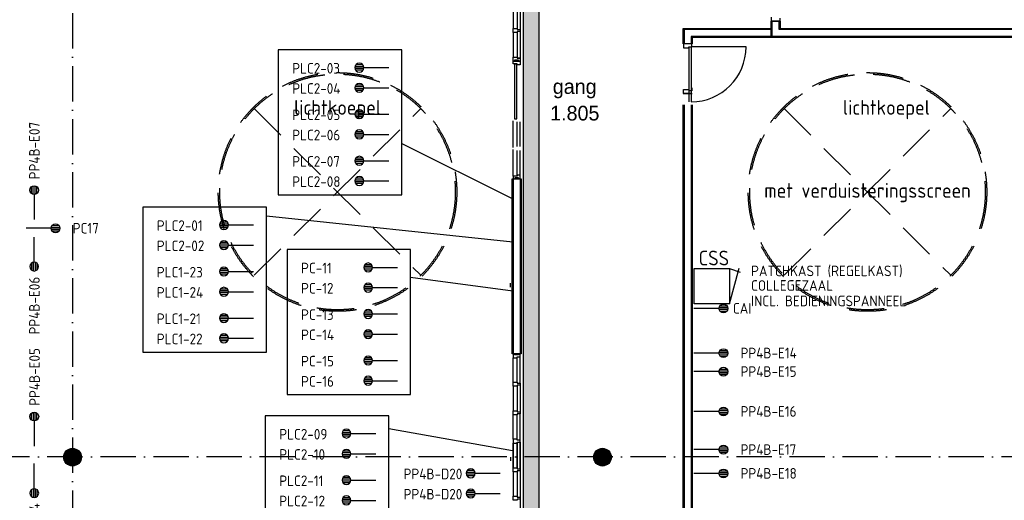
# Model space of a CAD drawing. Header units: millimetres. Extents: x 84333 to 240712, y -2244 to 84291.
# Tile 41 of 74: x 147121 to 163841, y 57044 to 65199. Entities that reach past the tile are written whole.
import ezdxf
from ezdxf.enums import TextEntityAlignment as Align

# ---------------------------------------------------------------- set-up
doc = ezdxf.new("R2010")
doc.units = ezdxf.units.MM
doc.header["$LTSCALE"] = 100
doc.linetypes.add('DASHDOT', pattern=[9, 6, -1.5, 0, -1.5])
doc.linetypes.add('HIDDEN', pattern=[9.525, 6.35, -3.175])
doc.layers.get('0').update_dxf_attribs({"linetype": 'CONTINUOUS'})
for name, color, linetype in [('AFDELING', 4, 'CONTINUOUS'), ('AL$1----_TEKST', 7, 'CONTINUOUS'), ('AL$7----_STRAMIEN', 1, 'DASHDOT'), ('AL22----_BINNENWAND', 7, 'CONTINUOUS'), ('AL28----_KONSTRUKTIE', 3, 'CONTINUOUS'), ('AL31----_BUITENKOZ', 7, 'CONTINUOUS'), ('AL32----_BINNENKOZ', 7, 'CONTINUOUS'), ('AL32----_DRAAIRICHTING', 1, 'CONTINUOUS'), ('AL37----_DAKOPENING', 7, 'HIDDEN'), ('ALXAA---_GEWBETON', 12, 'CONTINUOUS'), ('BOUW', 8, 'CONTINUOUS'), ('EB6441--_ATTRIB', 2, 'CONTINUOUS'), ('EL6441--_DATACOM', 3, 'CONTINUOUS'), ('KABELGGOOT1', 8, 'CONTINUOUS'), ('LIJN025', 10, 'CONTINUOUS'), ('LIJN035', 50, 'CONTINUOUS'), ('TEKST25', 10, 'CONTINUOUS')]:
    doc.layers.add(name, color=color, linetype=linetype)
doc.styles.add('1_8', font='ISO', dxfattribs={"height": 1.8})
doc.styles.add('BURO-025', font='BUROFONT.shx', dxfattribs={"height": 250})
doc.styles.add('ISO', font='ISO.SHX')
doc.styles.add('NORATT', font='iso.shx')
doc.styles.get("Standard").update_dxf_attribs({"font": 'iso.shx'})
doc.styles.add('TECHNIC', font='technic_.ttf')

# ---------------------------------------------------------------- blocks, each defined once
blk = doc.blocks.new('ES4X2')
for p, q in [((-0.45, 1.4), (-0.45, 2.6)), ((-0.15, 1.27), (-0.15, 2.73)), ((0.15, 1.27), (0.15, 2.73)), ((0.45, 1.4), (0.45, 2.6)), ((0, 1.25), (0, -3))]:
    blk.add_line(p, q)
blk.add_circle((0, 2), 0.75)
at = {"style": '1_8', "flags": 8}
for tag, p in [('NUMMER', (1.25, 3.5)), ('CODE', (-1.25, 3.5))]:
    blk.add_attdef(tag, text='', height=1.8, rotation=90, dxfattribs=at).set_placement(p, align=Align.MIDDLE_LEFT)
blk.add_attdef('M_CODE', text='', height=1.8, dxfattribs=at).set_placement((0, 0), align=Align.MIDDLE_CENTER)
blk = doc.blocks.new('A$C13e6995e')
at = {"layer": 'KABELGGOOT1'}
h = blk.add_hatch(dxfattribs=at)
h.set_pattern_fill('DOTS', color=256, scale=40, style=0)
h.set_pattern_definition([(8e-14, (39793.956, 199192.7), (31.75, 63.5), [0, -63.5])])
h.paths.add_polyline_path([(71609, 68494), (71339, 68494), (71339, 38316), (71609, 38316)])
at = {"layer": 'AL$7----_STRAMIEN', "color": 1}
blk.add_line((90860, 60023), (54906, 60023), dxfattribs=at)
blk.add_lwpolyline([(63685, 79257), (63685, 40820)], dxfattribs=at)
at = {"layer": 'AL22----_BINNENWAND', "color": 8}
for p, q in [((75699, 67418), (75549, 67418)), ((75549, 67418), (75549, 67143)), ((75549, 67143), (75549, 67418)), ((75549, 67418), (75699, 67418)), ((75699, 67293), (75699, 67418)), ((75699, 67418), (75699, 67293)), ((74056, 67033), (74056, 67293)), ((74056, 67293), (75550, 67293)), ((75699, 67293), (80091, 67293)), ((79810, 67143), (74206, 67143)), ((74206, 67143), (74206, 67033)), ((74206, 67033), (74056, 67033)), ((74056, 66190), (74206, 66190)), ((74056, 52745), (74056, 65999)), ((74206, 65999), (74206, 53005)), ((71152, 61773), (71152, 64741)), ((71152, 64741), (71302, 64741)), ((71302, 64741), (71302, 61773)), ((71302, 61773), (71152, 61773))]:
    blk.add_line(p, q, dxfattribs=at)
at = {"layer": 'AL22----_BINNENWAND', "color": 8, "linetype": 'Continuous'}
for p, q in [((75564, 67158), (75564, 67418)), ((75564, 67158), (75564, 67418)), ((75684, 67278), (75684, 67418)), ((75684, 67278), (75684, 67418)), ((74071, 67278), (74071, 67033)), ((75550, 67278), (74071, 67278)), ((80113, 67278), (75684, 67278)), ((74191, 67158), (74191, 67033)), ((75549, 67158), (74191, 67158)), ((79891, 67158), (75564, 67158)), ((74071, 65999), (74071, 52760)), ((74191, 65999), (74191, 53005)), ((71167, 64741), (71167, 61773)), ((71287, 64741), (71287, 61773))]:
    blk.add_line(p, q, dxfattribs=at)
at = {"layer": 'AL28----_KONSTRUKTIE', "color": 8}
for centre in [(63685, 60020), (72685, 60020)]:
    blk.add_circle(centre, 150, dxfattribs=at)
at = {"layer": 'AL31----_BUITENKOZ', "color": 8, "linetype": 'Continuous'}
for p, q in [((71231, 66690), (71190, 66690)), ((71190, 66690), (71190, 65760)), ((71231, 65760), (71231, 66690)), ((71190, 65760), (71231, 65760))]:
    blk.add_line(p, q, dxfattribs=at)
at = {"layer": 'AL32----_BINNENKOZ', "color": 8}
for p, q in [((71284, 67726), (71284, 67276)), ((71170, 67709), (71170, 67293)), ((71170, 67709), (71170, 67293)), ((71233, 67709), (71233, 67293)), ((75556, 67418), (75556, 67485)), ((75695, 67418), (75556, 67418)), ((75695, 67468), (75695, 67418)), ((71170, 67226), (71170, 67293)), ((71170, 67293), (71233, 67293)), ((71233, 67226), (71170, 67226)), ((71170, 67225), (71170, 66809)), ((71233, 67293), (71233, 67276)), ((71233, 67276), (71284, 67276)), ((71284, 67243), (71233, 67243)), ((71233, 67243), (71233, 67226)), ((71233, 67225), (71233, 66809)), ((71284, 67276), (71284, 67243)), ((71284, 67242), (71284, 66792)), ((74200, 67033), (74061, 67033)), ((74061, 67033), (74061, 66966)), ((74061, 66966), (74149, 66966)), ((74149, 66983), (74149, 66049)), ((74149, 66966), (74149, 66983)), ((74149, 66983), (74200, 66983)), ((74189, 66983), (74189, 66049)), ((74200, 66983), (74200, 67033)), ((71170, 66742), (71170, 66809)), ((71170, 66809), (71233, 66809)), ((71192, 66742), (71170, 66742)), ((71170, 66742), (71284, 66742)), ((71170, 66692), (71170, 66742)), ((71259, 66758), (71192, 66758)), ((71192, 66758), (71192, 66742)), ((71233, 66809), (71233, 66792)), ((71284, 66792), (71233, 66792)), ((71233, 66792), (71284, 66792)), ((71259, 66742), (71259, 66758)), ((71284, 66742), (71259, 66742)), ((71284, 66792), (71284, 66742)), ((71284, 66742), (71284, 66675)), ((71237, 66692), (71170, 66692)), ((71237, 66675), (71237, 66692)), ((71284, 66675), (71237, 66675)), ((74061, 66190), (74061, 66257)), ((74061, 66257), (74149, 66257)), ((74149, 66257), (74149, 66240)), ((74149, 66240), (74200, 66240)), ((74200, 66288), (74200, 66238)), ((74200, 66190), (74061, 66190)), ((71170, 65274), (71170, 65725)), ((71237, 65291), (71237, 65708)), ((71284, 65291), (71284, 65708)), ((71170, 64791), (71170, 65241)), ((71237, 64808), (71237, 65224)), ((71284, 64808), (71284, 65224)), ((71237, 64791), (71170, 64791)), ((71170, 64791), (71170, 64741)), ((71170, 64741), (71194, 64741)), ((71261, 64758), (71194, 64758)), ((71194, 64758), (71194, 64741)), ((71284, 64808), (71237, 64808)), ((71237, 64808), (71237, 64791)), ((71261, 64741), (71261, 64758)), ((71284, 64741), (71261, 64741)), ((71261, 64741), (71284, 64741)), ((71284, 64741), (71284, 64808)), ((71192, 61773), (71170, 61773)), ((71170, 61773), (71170, 61706)), ((71170, 61290), (71170, 61706)), ((71170, 61290), (71170, 61706)), ((71170, 61706), (71233, 61706)), ((71192, 61757), (71192, 61773)), ((71259, 61757), (71192, 61757)), ((71233, 61706), (71233, 61723)), ((71233, 61723), (71284, 61723)), ((71233, 61290), (71233, 61706)), ((71284, 61773), (71259, 61773)), ((71259, 61773), (71259, 61757)), ((71284, 61723), (71284, 61773)), ((71284, 61273), (71284, 61723)), ((71170, 61223), (71170, 61290)), ((71170, 61290), (71233, 61290)), ((71170, 61223), (71170, 60806)), ((71233, 61223), (71170, 61223)), ((71170, 61223), (71170, 60806)), ((71233, 61290), (71233, 61273)), ((71233, 61273), (71284, 61273)), ((71284, 61240), (71233, 61240)), ((71233, 61240), (71233, 61223)), ((71233, 61223), (71233, 60806)), ((71284, 61273), (71284, 61240)), ((71284, 61240), (71284, 60789)), ((71170, 60739), (71170, 60806)), ((71170, 60806), (71233, 60806)), ((71170, 60323), (71170, 60739)), ((71233, 60739), (71170, 60739)), ((71170, 60323), (71170, 60739)), ((71233, 60806), (71233, 60789)), ((71233, 60789), (71284, 60789)), ((71284, 60756), (71233, 60756)), ((71233, 60756), (71233, 60739)), ((71233, 60323), (71233, 60739)), ((71284, 60789), (71284, 60756)), ((71284, 60306), (71284, 60756)), ((71233, 60323), (71170, 60323)), ((71170, 60323), (71170, 60256)), ((71170, 60256), (71170, 59839)), ((71170, 59839), (71170, 60256)), ((71170, 60256), (71170, 59839)), ((71170, 60256), (71233, 60256)), ((71170, 59839), (71170, 60256)), ((71233, 60306), (71233, 60323)), ((71284, 60306), (71233, 60306)), ((71233, 60256), (71233, 60273)), ((71233, 60273), (71284, 60273)), ((71233, 60256), (71233, 59839)), ((71233, 59839), (71233, 60256)), ((71284, 60273), (71284, 60306)), ((71284, 60273), (71284, 59822)), ((71284, 59822), (71284, 60273)), ((71170, 59772), (71170, 59839)), ((71170, 59839), (71233, 59839)), ((71170, 59772), (71170, 59356)), ((71233, 59772), (71170, 59772)), ((71170, 59772), (71170, 59356)), ((71233, 59839), (71233, 59822)), ((71233, 59822), (71284, 59822)), ((71284, 59789), (71233, 59789)), ((71233, 59789), (71233, 59772)), ((71233, 59772), (71233, 59356)), ((71284, 59822), (71284, 59789)), ((71284, 59789), (71284, 59339)), ((71170, 59289), (71170, 59356)), ((71170, 59356), (71233, 59356)), ((71233, 59289), (71170, 59289)), ((71233, 59356), (71233, 59339)), ((71233, 59339), (71284, 59339)), ((71284, 59306), (71233, 59306)), ((71233, 59306), (71233, 59289)), ((71284, 59339), (71284, 59306)), ((71284, 59305), (71284, 58855))]:
    blk.add_line(p, q, dxfattribs=at)
at = {"layer": 'AL32----_DRAAIRICHTING', "color": 8}
blk.add_line((75123, 66983), (74189, 66983), dxfattribs=at)
blk.add_arc((74189, 66983), 934, 270, 0, dxfattribs=at)
at = {"layer": 'AL37----_DAKOPENING', "color": 8, "linetype": 'HIDDEN'}
for p, q in [((66771, 63106), (69599, 65934)), ((66771, 65934), (69599, 63106)), ((75771, 63106), (78599, 65934)), ((75771, 65934), (78599, 63106))]:
    blk.add_line(p, q, dxfattribs=at)
at = {"layer": 'AL37----_DAKOPENING', "color": 8}
for centre, radius in [((68185, 64520), 2025), ((68185, 64520), 2000), ((77185, 64520), 2025), ((77185, 64520), 2000)]:
    blk.add_circle(centre, radius, dxfattribs=at)
at = {"layer": 'ALXAA---_GEWBETON', "color": 8}
for p, q in [((63545, 59966), (63545, 60074)), ((63565, 59930), (63565, 60110)), ((63585, 59908), (63585, 60132)), ((63605, 59893), (63605, 60147)), ((63625, 59883), (63625, 60158)), ((63645, 59875), (63645, 60165)), ((63665, 59871), (63665, 60169)), ((63685, 59870), (63685, 60170)), ((63705, 59871), (63705, 60169)), ((63725, 59875), (63725, 60165)), ((63745, 59883), (63745, 60158)), ((63765, 59893), (63765, 60147)), ((63785, 59908), (63785, 60132)), ((63805, 59930), (63805, 60110)), ((63825, 59966), (63825, 60074)), ((72545, 59966), (72545, 60074)), ((72565, 59930), (72565, 60110)), ((72585, 59908), (72585, 60132)), ((72605, 59893), (72605, 60147)), ((72625, 59883), (72625, 60158)), ((72645, 59875), (72645, 60165)), ((72665, 59871), (72665, 60169)), ((72685, 59870), (72685, 60170)), ((72705, 59871), (72705, 60169)), ((72725, 59875), (72725, 60165)), ((72745, 59883), (72745, 60158)), ((72765, 59893), (72765, 60147)), ((72785, 59908), (72785, 60132)), ((72805, 59930), (72805, 60110)), ((72825, 59966), (72825, 60074))]:
    blk.add_line(p, q, dxfattribs=at)
at = {"layer": 'KABELGGOOT1'}
for p, q in [((71339, 68870, 3650), (71339, 38306, 3650)), ((71609, 38306, 3650), (71609, 68525, 3650)), ((71124, 62905), (71124, 62970)), ((71124, 60020), (71124, 59955))]:
    blk.add_line(p, q, dxfattribs=at)
at = {"layer": 'AFDELING', "color": 8, "style": 'TECHNIC'}
for p in [(92219, 54468), (58038, 41625), (88108, 41444)]:
    blk.add_attdef('VIDE', text='', height=500, dxfattribs=at).set_placement(p, align=Align.CENTER)
blk.add_attdef('VIDE', text='', height=500, rotation=90, dxfattribs=at).set_placement((75129, 25766), align=Align.CENTER)
at = {"layer": 'AL$1----_TEKST', "color": 8}
for s, p in [('lichtkoepel', (68185, 65830)), ('lichtkoepel', (77506, 65830)), ('met verduisteringsscreen', (77185, 64422))]:
    blk.add_text(s, height=250, dxfattribs=at).set_placement(p, align=Align.CENTER)
at = {"layer": 'BOUW', "style": 'BURO-025'}
for s, p in [('gang', (71841, 66184)), ('1.805', (71796, 65733))]:
    blk.add_text(s, height=250, dxfattribs=at).set_placement(p)

msp = doc.modelspace()

# ---------------------------------------------------------------- linework, layer by layer
at = {"layer": 'EL6441--_DATACOM'}
for p, q in [((153610, 63100), (155497, 62160)), ((151310, 61870), (155497, 61430)), ((153760, 60830), (155497, 60600)), ((153390, 58260), (155490, 57890))]:
    msp.add_line(p, q, dxfattribs=at)
for points in [[(153610, 62230), (153610, 64690), (151510, 64690), (151510, 62230)], [(151310, 59560), (151310, 62020), (149210, 62020), (149210, 59560)], [(153760, 58840), (153760, 61300), (151660, 61300), (151660, 58840)], [(153390, 56020), (153390, 58480), (151290, 58480), (151290, 56020)]]:
    msp.add_lwpolyline(points, close=True, dxfattribs=at)
at = {"layer": 'LIJN025'}
for p, q in [((159177, 60379), (159341, 60982)), ((159177, 60979), (159355, 60917))]:
    msp.add_line(p, q, dxfattribs=at)
at = {"layer": 'LIJN035'}
for p, q in [((158577, 60379), (158577, 60979)), ((158577, 60979), (159177, 60979)), ((159177, 60979), (159177, 60379)), ((159177, 60379), (158577, 60379))]:
    msp.add_line(p, q, dxfattribs=at)

# ---------------------------------------------------------------- block references
at = {"layer": 'EL6441--_DATACOM'}
msp.add_blockref('A$C13e6995e', (84333, -2244), dxfattribs=at)
ref = msp.add_blockref('ES4X2', (153089, 64386), dxfattribs=dict(at, xscale=-100.0000000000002, yscale=100, zscale=100, rotation=89.9997926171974))
ref.add_attrib('NUMMER', 'PLC2-03', dxfattribs={"layer": 'EB6441--_ATTRIB', "color": 1, "height": 180, "rotation": 359.9998, "style": 'NORATT', "flags": 8}).set_placement((151749, 64375), align=Align.MIDDLE_LEFT)
ref = msp.add_blockref('ES4X2', (153089, 64043), dxfattribs=dict(at, xscale=-100.0000000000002, yscale=100, zscale=100, rotation=89.9997926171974))
ref.add_attrib('NUMMER', 'PLC2-04', dxfattribs={"layer": 'EB6441--_ATTRIB', "color": 1, "height": 180, "rotation": 359.9998, "style": 'NORATT', "flags": 8}).set_placement((151749, 64032), align=Align.MIDDLE_LEFT)
ref = msp.add_blockref('ES4X2', (147366, 62108), dxfattribs=dict(at, xscale=100, yscale=100, zscale=100))
ref.add_attrib('CODE', 'PP4B-E07', dxfattribs={"layer": 'EB6441--_ATTRIB', "color": 1, "height": 180, "rotation": 90.0002, "style": '1_8', "flags": 8}).set_placement((147371, 62490), align=Align.MIDDLE_LEFT)
ref = msp.add_blockref('ES4X2', (153089, 63596), dxfattribs=dict(at, xscale=-100.0000000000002, yscale=100, zscale=100, rotation=89.9997926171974))
ref.add_attrib('NUMMER', 'PLC2-05', dxfattribs={"layer": 'EB6441--_ATTRIB', "color": 1, "height": 180, "rotation": 359.9998, "style": 'NORATT', "flags": 8}).set_placement((151749, 63585), align=Align.MIDDLE_LEFT)
ref = msp.add_blockref('ES4X2', (153089, 63253), dxfattribs=dict(at, xscale=-100.0000000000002, yscale=100, zscale=100, rotation=89.9997926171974))
ref.add_attrib('NUMMER', 'PLC2-06', dxfattribs={"layer": 'EB6441--_ATTRIB', "color": 1, "height": 180, "rotation": 359.9998, "style": 'NORATT', "flags": 8}).set_placement((151749, 63242), align=Align.MIDDLE_LEFT)
ref = msp.add_blockref('ES4X2', (153089, 62806), dxfattribs=dict(at, xscale=-100.0000000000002, yscale=100, zscale=100, rotation=89.9997926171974))
ref.add_attrib('NUMMER', 'PLC2-07', dxfattribs={"layer": 'EB6441--_ATTRIB', "color": 1, "height": 180, "rotation": 359.9998, "style": 'NORATT', "flags": 8}).set_placement((151749, 62795), align=Align.MIDDLE_LEFT)
ref = msp.add_blockref('ES4X2', (153089, 62463), dxfattribs=dict(at, xscale=-100.0000000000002, yscale=100, zscale=100, rotation=89.9997926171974))
ref.add_attrib('NUMMER', 'PLC2-08', dxfattribs={"layer": 'EB6441--_ATTRIB', "color": 1, "height": 180, "rotation": 359.9998, "style": 'NORATT', "flags": 8}).set_placement((151749, 62452), align=Align.MIDDLE_LEFT)
ref = msp.add_blockref('ES4X2', (147530, 61660), dxfattribs=dict(at, xscale=100.0000000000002, yscale=100.0000000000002, zscale=100.0000000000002, rotation=270.0002073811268))
ref.add_attrib('CODE', 'PC17', dxfattribs={"layer": 'EB6441--_ATTRIB', "color": 1, "height": 180, "style": '1_8', "flags": 8}).set_placement((148021, 61661), align=Align.MIDDLE_LEFT)
ref = msp.add_blockref('ES4X2', (150789, 61716), dxfattribs=dict(at, xscale=-100.0000000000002, yscale=100, zscale=100, rotation=89.9997926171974))
ref.add_attrib('NUMMER', 'PLC2-01', dxfattribs={"layer": 'EB6441--_ATTRIB', "color": 1, "height": 180, "rotation": 359.9998, "style": 'NORATT', "flags": 8}).set_placement((149449, 61705), align=Align.MIDDLE_LEFT)
ref = msp.add_blockref('ES4X2', (147366, 61210), dxfattribs=dict(at, xscale=-100.0000000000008, yscale=100, zscale=100, rotation=180.0004147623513))
ref.add_attrib('CODE', 'PP4B-E06', dxfattribs={"layer": 'EB6441--_ATTRIB', "color": 1, "height": 180, "rotation": 90.0002, "style": '1_8', "flags": 8}).set_placement((147371, 60837), align=Align.MIDDLE_RIGHT)
ref = msp.add_blockref('ES4X2', (150789, 61373), dxfattribs=dict(at, xscale=-100.0000000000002, yscale=100, zscale=100, rotation=89.9997926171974))
ref.add_attrib('NUMMER', 'PLC2-02', dxfattribs={"layer": 'EB6441--_ATTRIB', "color": 1, "height": 180, "rotation": 359.9998, "style": 'NORATT', "flags": 8}).set_placement((149449, 61362), align=Align.MIDDLE_LEFT)
ref = msp.add_blockref('ES4X2', (153239, 60996), dxfattribs=dict(at, xscale=-100.0000000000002, yscale=100, zscale=100, rotation=89.9997926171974))
ref.add_attrib('NUMMER', 'PC-11', dxfattribs={"layer": 'EB6441--_ATTRIB', "color": 1, "height": 180, "rotation": 359.9998, "style": 'NORATT', "flags": 8}).set_placement((151899, 60985), align=Align.MIDDLE_LEFT)
ref = msp.add_blockref('ES4X2', (150789, 60926), dxfattribs=dict(at, xscale=-100.0000000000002, yscale=100, zscale=100, rotation=89.9997926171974))
ref.add_attrib('NUMMER', 'PLC1-23', dxfattribs={"layer": 'EB6441--_ATTRIB', "color": 1, "height": 180, "rotation": 359.9998, "style": 'NORATT', "flags": 8}).set_placement((149449, 60915), align=Align.MIDDLE_LEFT)
ref = msp.add_blockref('ES4X2', (153239, 60653), dxfattribs=dict(at, xscale=-100.0000000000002, yscale=100, zscale=100, rotation=89.9997926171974))
ref.add_attrib('NUMMER', 'PC-12', dxfattribs={"layer": 'EB6441--_ATTRIB', "color": 1, "height": 180, "rotation": 359.9998, "style": 'NORATT', "flags": 8}).set_placement((151899, 60642), align=Align.MIDDLE_LEFT)
ref = msp.add_blockref('ES4X2', (150789, 60583), dxfattribs=dict(at, xscale=-100.0000000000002, yscale=100, zscale=100, rotation=89.9997926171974))
ref.add_attrib('NUMMER', 'PLC1-24', dxfattribs={"layer": 'EB6441--_ATTRIB', "color": 1, "height": 180, "rotation": 359.9998, "style": 'NORATT', "flags": 8}).set_placement((149449, 60572), align=Align.MIDDLE_LEFT)
ref = msp.add_blockref('ES4X2', (158871, 60300), dxfattribs=dict(at, xscale=100, yscale=100, zscale=100, rotation=270.0002073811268))
ref.add_attrib('CODE', 'CAI', dxfattribs={"layer": 'EB6441--_ATTRIB', "color": 1, "height": 180, "style": '1_8', "flags": 8}).set_placement((159232, 60301), align=Align.MIDDLE_LEFT)
ref = msp.add_blockref('ES4X2', (150789, 60136), dxfattribs=dict(at, xscale=-100.0000000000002, yscale=100, zscale=100, rotation=89.9997926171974))
ref.add_attrib('NUMMER', 'PLC1-21', dxfattribs={"layer": 'EB6441--_ATTRIB', "color": 1, "height": 180, "rotation": 359.9998, "style": 'NORATT', "flags": 8}).set_placement((149449, 60125), align=Align.MIDDLE_LEFT)
ref = msp.add_blockref('ES4X2', (153239, 60206), dxfattribs=dict(at, xscale=-100.0000000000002, yscale=100, zscale=100, rotation=89.9997926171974))
ref.add_attrib('NUMMER', 'PC-13', dxfattribs={"layer": 'EB6441--_ATTRIB', "color": 1, "height": 180, "rotation": 359.9998, "style": 'NORATT', "flags": 8}).set_placement((151899, 60195), align=Align.MIDDLE_LEFT)
ref = msp.add_blockref('ES4X2', (150789, 59793), dxfattribs=dict(at, xscale=-100.0000000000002, yscale=100, zscale=100, rotation=89.9997926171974))
ref.add_attrib('NUMMER', 'PLC1-22', dxfattribs={"layer": 'EB6441--_ATTRIB', "color": 1, "height": 180, "rotation": 359.9998, "style": 'NORATT', "flags": 8}).set_placement((149449, 59782), align=Align.MIDDLE_LEFT)
ref = msp.add_blockref('ES4X2', (153239, 59863), dxfattribs=dict(at, xscale=-100.0000000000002, yscale=100, zscale=100, rotation=89.9997926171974))
ref.add_attrib('NUMMER', 'PC-14', dxfattribs={"layer": 'EB6441--_ATTRIB', "color": 1, "height": 180, "rotation": 359.9998, "style": 'NORATT', "flags": 8}).set_placement((151899, 59852), align=Align.MIDDLE_LEFT)
ref = msp.add_blockref('ES4X2', (147368, 58265), dxfattribs=dict(at, xscale=100, yscale=100, zscale=100))
ref.add_attrib('CODE', 'PP4B-E05', dxfattribs={"layer": 'EB6441--_ATTRIB', "color": 1, "height": 180, "rotation": 90.0002, "style": '1_8', "flags": 8}).set_placement((147373, 58647), align=Align.MIDDLE_LEFT)
ref = msp.add_blockref('ES4X2', (158871, 59542), dxfattribs=dict(at, xscale=100, yscale=100, zscale=100, rotation=270.0002073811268))
ref.add_attrib('CODE', 'PP4B-E14', dxfattribs={"layer": 'EB6441--_ATTRIB', "color": 1, "height": 180, "style": '1_8', "flags": 8}).set_placement((159362, 59543), align=Align.MIDDLE_LEFT)
ref = msp.add_blockref('ES4X2', (153239, 59416), dxfattribs=dict(at, xscale=-100.0000000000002, yscale=100, zscale=100, rotation=89.9997926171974))
ref.add_attrib('NUMMER', 'PC-15', dxfattribs={"layer": 'EB6441--_ATTRIB', "color": 1, "height": 180, "rotation": 359.9998, "style": 'NORATT', "flags": 8}).set_placement((151899, 59405), align=Align.MIDDLE_LEFT)
ref = msp.add_blockref('ES4X2', (158871, 59227), dxfattribs=dict(at, xscale=100, yscale=100, zscale=100, rotation=270.0002073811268))
ref.add_attrib('CODE', 'PP4B-E15', dxfattribs={"layer": 'EB6441--_ATTRIB', "color": 1, "height": 180, "style": '1_8', "flags": 8}).set_placement((159362, 59229), align=Align.MIDDLE_LEFT)
ref = msp.add_blockref('ES4X2', (153239, 59073), dxfattribs=dict(at, xscale=-100.0000000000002, yscale=100, zscale=100, rotation=89.9997926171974))
ref.add_attrib('NUMMER', 'PC-16', dxfattribs={"layer": 'EB6441--_ATTRIB', "color": 1, "height": 180, "rotation": 359.9998, "style": 'NORATT', "flags": 8}).set_placement((151899, 59062), align=Align.MIDDLE_LEFT)
ref = msp.add_blockref('ES4X2', (158871, 58551), dxfattribs=dict(at, xscale=100, yscale=100, zscale=100, rotation=270.0002073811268))
ref.add_attrib('CODE', 'PP4B-E16', dxfattribs={"layer": 'EB6441--_ATTRIB', "color": 1, "height": 180, "style": '1_8', "flags": 8}).set_placement((159362, 58552), align=Align.MIDDLE_LEFT)
ref = msp.add_blockref('ES4X2', (152869, 58176), dxfattribs=dict(at, xscale=-100.0000000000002, yscale=100, zscale=100, rotation=89.9997926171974))
ref.add_attrib('NUMMER', 'PLC2-09', dxfattribs={"layer": 'EB6441--_ATTRIB', "color": 1, "height": 180, "rotation": 359.9998, "style": 'NORATT', "flags": 8}).set_placement((151529, 58165), align=Align.MIDDLE_LEFT)
ref = msp.add_blockref('ES4X2', (152869, 57833), dxfattribs=dict(at, xscale=-100.0000000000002, yscale=100, zscale=100, rotation=89.9997926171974))
ref.add_attrib('NUMMER', 'PLC2-10', dxfattribs={"layer": 'EB6441--_ATTRIB', "color": 1, "height": 180, "rotation": 359.9998, "style": 'NORATT', "flags": 8}).set_placement((151529, 57822), align=Align.MIDDLE_LEFT)
ref = msp.add_blockref('ES4X2', (158871, 57904), dxfattribs=dict(at, xscale=100, yscale=100, zscale=100, rotation=270.0002073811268))
ref.add_attrib('CODE', 'PP4B-E17', dxfattribs={"layer": 'EB6441--_ATTRIB', "color": 1, "height": 180, "style": '1_8', "flags": 8}).set_placement((159362, 57905), align=Align.MIDDLE_LEFT)
ref = msp.add_blockref('ES4X2', (147368, 57366), dxfattribs=dict(at, xscale=-100.0000000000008, yscale=100, zscale=100, rotation=180.0004147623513))
ref.add_attrib('CODE', 'PP4B-E04', dxfattribs={"layer": 'EB6441--_ATTRIB', "color": 1, "height": 180, "rotation": 90.0002, "style": '1_8', "flags": 8}).set_placement((147373, 56994), align=Align.MIDDLE_RIGHT)
ref = msp.add_blockref('ES4X2', (154980, 57502), dxfattribs=dict(at, xscale=-100.0000000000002, yscale=100, zscale=100, rotation=89.9997926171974))
ref.add_attrib('NUMMER', 'PP4B-D20', dxfattribs={"layer": 'EB6441--_ATTRIB', "color": 1, "height": 180, "rotation": 359.9998, "style": 'NORATT', "flags": 8}).set_placement((153640, 57491), align=Align.MIDDLE_LEFT)
ref = msp.add_blockref('ES4X2', (158871, 57500), dxfattribs=dict(at, xscale=100, yscale=100, zscale=100, rotation=270.0002073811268))
ref.add_attrib('CODE', 'PP4B-E18', dxfattribs={"layer": 'EB6441--_ATTRIB', "color": 1, "height": 180, "style": '1_8', "flags": 8}).set_placement((159362, 57501), align=Align.MIDDLE_LEFT)
ref = msp.add_blockref('ES4X2', (152869, 57386), dxfattribs=dict(at, xscale=-100.0000000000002, yscale=100, zscale=100, rotation=89.9997926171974))
ref.add_attrib('NUMMER', 'PLC2-11', dxfattribs={"layer": 'EB6441--_ATTRIB', "color": 1, "height": 180, "rotation": 359.9998, "style": 'NORATT', "flags": 8}).set_placement((151529, 57375), align=Align.MIDDLE_LEFT)
ref = msp.add_blockref('ES4X2', (154980, 57159), dxfattribs=dict(at, xscale=-100.0000000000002, yscale=100, zscale=100, rotation=89.9997926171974))
ref.add_attrib('NUMMER', 'PP4B-D20', dxfattribs={"layer": 'EB6441--_ATTRIB', "color": 1, "height": 180, "rotation": 359.9998, "style": 'NORATT', "flags": 8}).set_placement((153640, 57148), align=Align.MIDDLE_LEFT)
ref = msp.add_blockref('ES4X2', (152869, 57043), dxfattribs=dict(at, xscale=-100.0000000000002, yscale=100, zscale=100, rotation=89.9997926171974))
ref.add_attrib('NUMMER', 'PLC2-12', dxfattribs={"layer": 'EB6441--_ATTRIB', "color": 1, "height": 180, "rotation": 359.9998, "style": 'NORATT', "flags": 8}).set_placement((151529, 57032), align=Align.MIDDLE_LEFT)

# ---------------------------------------------------------------- texts
at = {"layer": 'TEKST25', "color": 50, "style": 'ISO'}
msp.add_text('CSS', height=250, dxfattribs=at).set_placement((158651, 61030))
at = {"layer": 'TEKST25', "style": 'ISO'}
for s, p in [('PATCHKAST (REGELKAST)', (159541, 60847)), ('COLLEGEZAAL', (159541, 60599)), ('INCL. BEDIENINGSPANNEEL', (159541, 60337))]:
    msp.add_text(s, height=180, dxfattribs=at).set_placement(p)

doc.saveas('drawing.dxf')
